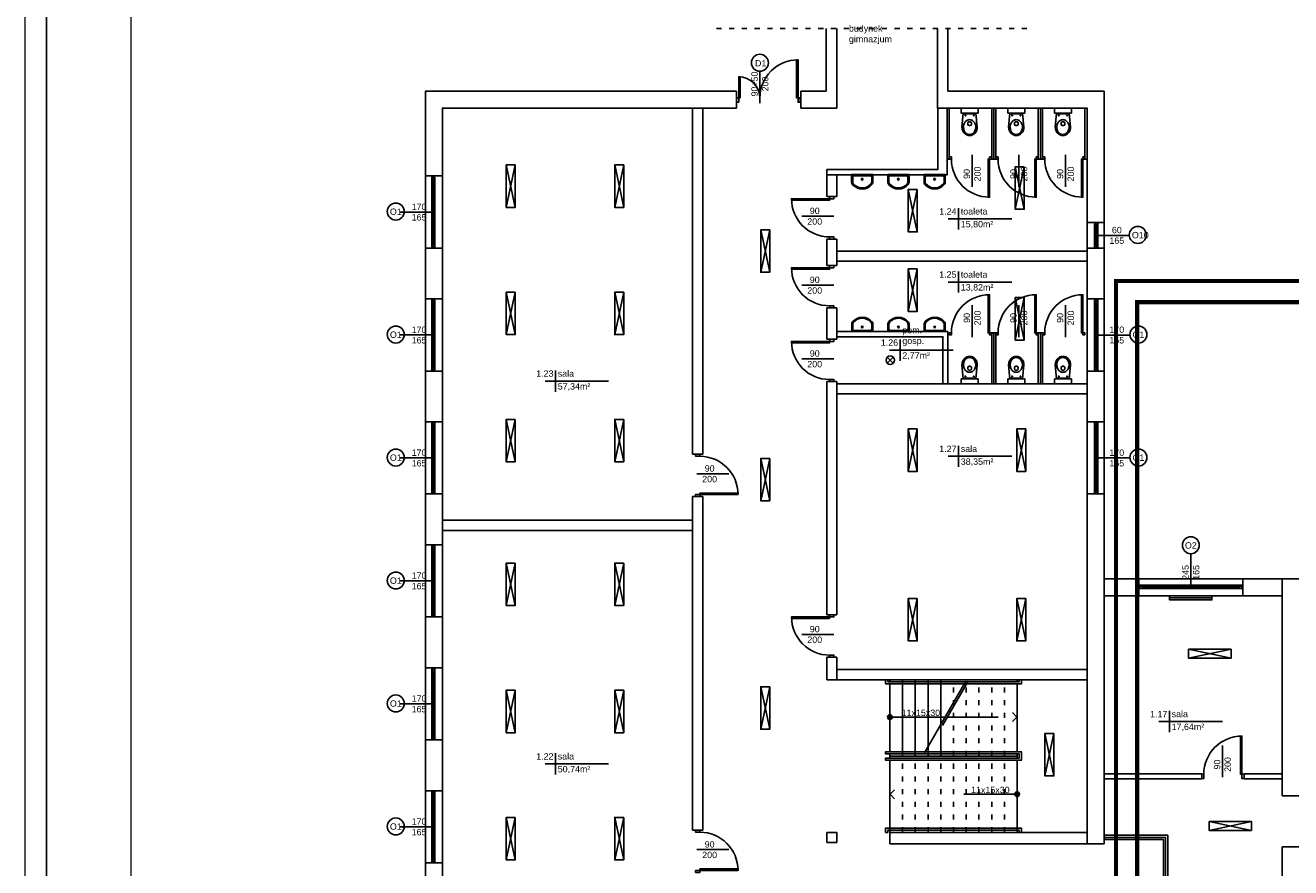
# Model space of a CAD drawing. Header units: millimetres. Extents: x 3698380 to 4312681, y 939872 to 1104488.
# Tile 38 of 93: x 3934640 to 3964475, y 1047116 to 1066984. Entities that reach past the tile are written whole.
import ezdxf
from ezdxf.enums import TextEntityAlignment as Align

# ---------------------------------------------------------------- set-up
doc = ezdxf.new("R2010")
doc.units = ezdxf.units.MM
doc.header["$LTSCALE"] = 10
doc.set_wipeout_variables(frame=1)
doc.linetypes.add('ACAD_ISO03W100', pattern=[30, 12, -18])
for name, color, linetype in [('__INST_opisy', 3, 'Continuous'), ('A_sc_istn', 252, 'Continuous'), ('A_wymiary', 1, 'Continuous')]:
    doc.layers.add(name, color=color, linetype=linetype)
doc.layers.add('tabelka', color=7, linetype='Continuous', lineweight=9)
doc.styles.get("Standard").update_dxf_attribs({"font": 'arial.ttf'})
doc.linetypes.add('TRACKS', pattern='A,0.15,[130,ltypeshp.shx,S=0.25,R=0,X=0,Y=0],0.15', length=0.3)

# ---------------------------------------------------------------- blocks, each defined once
blk = doc.blocks.new('*U466')
at = {"color": 252}
for p, q in [((-57.5, 20), (-62.5, 20)), ((-62.5, 15), (-60, 15)), ((-60, 15), (-60, 17.5)), ((-60, 17.5), (-57.5, 17.5)), ((-55, 17.5), (-60, 17.5)), ((-60, 17.5), (-60, 12.5)), ((-60, 12.5), (-55, 12.5)), ((-57.5, 17.5), (-57.5, 20)), ((102.5, 20), (-57.5, 20)), ((-55, 12.5), (-55, 17.5)), ((100, 17.5), (-55, 17.5)), ((-55, 15), (100, 15)), ((-55, 12.5), (100, 12.5)), ((-55, 12.5), (100, 12.5)), ((105, 17.5), (100, 17.5)), ((100, 17.5), (100, 12.5)), ((100, 12.5), (105, 12.5)), ((107.5, 20), (102.5, 20)), ((102.5, 20), (102.5, 17.5)), ((102.5, 17.5), (105, 17.5)), ((105, 17.5), (105, 15)), ((105, 12.5), (105, 17.5)), ((105, 15), (107.5, 15))]:
    blk.add_line(p, q, dxfattribs=at)
for points in [[(-62.5, 20), (-62.5, 15), (-60, 15)], [(107.5, 20), (107.5, 15), (105, 15)]]:
    blk.add_lwpolyline(points, dxfattribs=at)
blk = doc.blocks.new('*U338')
at = {"color": 252}
blk.add_lwpolyline([(75, 0), (0, 0)], dxfattribs=at)
for tag, p in [('S', (30, 5)), ('H', (30, -20))]:
    blk.add_attdef(tag, text='', height=15, dxfattribs=at).set_placement(p, align=Align.CENTER)
blk = doc.blocks.new('*U461')
at = {"color": 252}
for p, q in [((-2.5, 20), (-7.5, 20)), ((-7.5, 15), (-5, 15)), ((-5, 15), (-5, 17.5)), ((-5, 17.5), (-2.5, 17.5)), ((0, 17.5), (-5, 17.5)), ((-5, 17.5), (-5, 12.5)), ((-5, 12.5), (0, 12.5)), ((-2.5, 17.5), (-2.5, 20)), ((47.5, 20), (-2.5, 20)), ((0, 12.5), (0, 17.5)), ((45, 17.5), (0, 17.5)), ((0, 15), (45, 15)), ((0, 12.5), (45, 12.5)), ((0, 12.5), (45, 12.5)), ((50, 17.5), (45, 17.5)), ((45, 17.5), (45, 12.5)), ((45, 12.5), (50, 12.5)), ((52.5, 20), (47.5, 20)), ((47.5, 20), (47.5, 17.5)), ((47.5, 17.5), (50, 17.5)), ((50, 17.5), (50, 15)), ((50, 12.5), (50, 17.5)), ((50, 15), (52.5, 15))]:
    blk.add_line(p, q, dxfattribs=at)
for points in [[(-7.5, 20), (-7.5, 15), (-5, 15)], [(52.5, 20), (52.5, 15), (50, 15)]]:
    blk.add_lwpolyline(points, dxfattribs=at)
blk = doc.blocks.new('*U462')
at = {"color": 252}
for p, q in [((-95, 20), (-100, 20)), ((-100, 15), (-97.5, 15)), ((-97.5, 15), (-97.5, 17.5)), ((-97.5, 17.5), (-95, 17.5)), ((-92.5, 17.5), (-97.5, 17.5)), ((-97.5, 17.5), (-97.5, 12.5)), ((-97.5, 12.5), (-92.5, 12.5)), ((-95, 17.5), (-95, 20)), ((140, 20), (-95, 20)), ((-92.5, 12.5), (-92.5, 17.5)), ((137.5, 17.5), (-92.5, 17.5)), ((-92.5, 15), (137.5, 15)), ((-92.5, 12.5), (137.5, 12.5)), ((-92.5, 12.5), (137.5, 12.5)), ((142.5, 17.5), (137.5, 17.5)), ((137.5, 17.5), (137.5, 12.5)), ((137.5, 12.5), (142.5, 12.5)), ((145, 20), (140, 20)), ((140, 20), (140, 17.5)), ((140, 17.5), (142.5, 17.5)), ((142.5, 17.5), (142.5, 15)), ((142.5, 12.5), (142.5, 17.5)), ((142.5, 15), (145, 15))]:
    blk.add_line(p, q, dxfattribs=at)
for points in [[(-100, 20), (-100, 15), (-97.5, 15)], [(145, 20), (145, 15), (142.5, 15)]]:
    blk.add_lwpolyline(points, dxfattribs=at)
blk = doc.blocks.new('*U259')
at = {"color": 252}
blk.add_lwpolyline([(75, 0), (0, 0)], dxfattribs=at)
for tag, p in [('H', (30, 20)), ('S', (30, -5))]:
    blk.add_attdef(tag, text='', height=15, rotation=180, dxfattribs=at).set_placement(p, align=Align.CENTER)
blk = doc.blocks.new('*U212')
blk.add_lwpolyline([(90, 105), (390, 105), (390, -75), (90, -75)], close=True)
blk.add_wipeout([(80, 285), (85, 285), (85, 280), (395, 280), (395, 285), (400, 285), (400, 275), (80, 275)])
for points in [[(-75, 285), (-75, -75), (90, -75), (90, 285)], [(80, 285), (85, 285), (85, 280), (395, 280), (395, 285), (400, 285), (400, 275), (80, 275)], [(90, 285), (390, 285), (390, 105), (90, 105)]]:
    blk.add_lwpolyline(points, close=True)
for points in [[(400, 115), (400, 110), (85, 110), (85, 100), (400, 100), (400, 95), (80, 95), (80, 115)], [(80, -75), (85, -75), (85, -70), (395, -70), (395, -75), (400, -75), (400, -65), (80, -65)]]:
    blk.add_wipeout(points)
for points in [[(400, 110), (85, 110), (85, 100), (400, 100), (400, 95), (80, 95), (80, 115), (400, 115)], [(80, -75), (85, -75), (85, -70), (395, -70), (395, -75), (400, -75), (400, -65), (80, -65)]]:
    blk.add_lwpolyline(points, close=True)
blk = doc.blocks.new('*U198')
h = blk.add_hatch(color=256)
h.dxf.hatch_style = 1
h.paths.add_polyline_path([(5.6, 0, 1), (-5.6, 0, 1)])
at = {"linetype": 'ACAD_ISO03W100', "lineweight": 15}
for q in [(-289, 10.6), (-289, -10.6)]:
    blk.add_line((-299.6, 0), q, dxfattribs=at)
at = {"linetype": 'ACAD_ISO03W100'}
blk.add_line((-135.6, 0), (-299.6, 0), dxfattribs=at)
blk.add_line((-5.6, 0), (-130.6, 0))
blk.add_lwpolyline([(-184.2, -84.2), (-87, 84.2)], dxfattribs=at)
blk.add_lwpolyline([(-179.2, -84.2), (-82, 84.2)])
at = {"ltscale": 100}
blk.add_circle((0, 0), 5.61, dxfattribs=at)
blk.add_attdef('OPIS_SCHODÓW', text='', height=15, rotation=180).set_placement((-73.1, -10), align=Align.MIDDLE_CENTER)
blk = doc.blocks.new('*U199')
h = blk.add_hatch(color=256)
h.dxf.hatch_style = 1
h.paths.add_polyline_path([(5.6, 0, 1), (-5.6, 0, 1)])
at = {"linetype": 'ACAD_ISO03W100', "lineweight": 15}
for q in [(-289, 10.6), (-289, -10.6)]:
    blk.add_line((-299.6, 0), q, dxfattribs=at)
at = {"linetype": 'ACAD_ISO03W100'}
blk.add_line((-5.6, 0), (-299.6, 0), dxfattribs=at)
at = {"ltscale": 100}
blk.add_circle((0, 0), 5.61, dxfattribs=at)
blk.add_attdef('OPIS_SCHODÓW', text='', height=15).set_placement((-63.1, 10), align=Align.MIDDLE_CENTER)
blk = doc.blocks.new('*U469')
at = {"color": 252}
for points in [[(35, 900), (35, 0), (0, 0), (0, 900)], [(-50, -100), (0, -100), (0, 0), (-50, 0)], [(950, 0), (950, -100), (900, -100), (900, 0)]]:
    blk.add_lwpolyline(points, close=True, dxfattribs=at)
blk.add_arc((0, 0), 900, 0, 90, dxfattribs=at)
blk = doc.blocks.new('A$C06B75830')
blk.add_lwpolyline([(-72.7, 30), (-94.5, 30), (-94.5, -30), (-73.8, -30)])
blk.add_lwpolyline([(-81, -27), (-73.8, -27, 0.181953), (-68.1, -24.8, 0.455925), (-68.3, 25.1, 0.203273), (-74.3, 27), (-85.8, 27, 0.340204), (-91.5, 22.6), (-91.5, -22.6, 0.429071), (-86.9, -27)], format="xyb", close=True)
blk.add_lwpolyline([(-87.4, -30, 0.01945), (-86.8, -30), (-81, -30), (-73.8, -30, 0.181953), (-66.1, -27.1, 0.455925), (-66.4, 27.4, 0.199786), (-74.5, 30), (-85.8, 30)], format="xyb")
blk.add_circle((-81.5, -0.2), 2.32)
blk = doc.blocks.new('A$C2A952524')
for p, q in [((-6.5, -22.6), (26.5, -19.5)), ((-6.5, -52.4), (-6.5, -22.6)), ((-5, -22.9), (-5, -37.5)), ((12.4, -28.9), (11.1, -30.6)), ((14, -27.3), (12.4, -28.9)), ((15.7, -26.1), (14, -27.3)), ((17.3, -25.1), (15.7, -26.1)), ((19.5, -24.2), (17.3, -25.1)), ((21.6, -23.6), (19.5, -24.2)), ((24.4, -23.1), (21.6, -23.6)), ((26.7, -23), (24.4, -23.1)), ((26.5, -19.5), (30.1, -19.8)), ((28.9, -23.1), (26.7, -23)), ((31, -23.5), (28.9, -23.1)), ((30.1, -19.8), (32, -20.2)), ((33.1, -24.1), (31, -23.5)), ((32, -20.2), (33.8, -20.8)), ((35.2, -25), (33.1, -24.1)), ((33.8, -20.8), (35.7, -21.5)), ((36.6, -25.7), (35.2, -25)), ((35.7, -21.5), (37.4, -22.4)), ((38.5, -27), (36.6, -25.7)), ((37.4, -22.4), (39.1, -23.5)), ((40.3, -28.6), (38.5, -27)), ((39.1, -23.5), (40.6, -24.8)), ((41, -29.5), (40.3, -28.6)), ((40.6, -24.8), (42, -26.2)), ((42.2, -31.1), (41, -29.5)), ((42, -26.2), (43.2, -27.7)), ((43.2, -27.7), (44.2, -29.2)), ((44.2, -29.2), (45.1, -30.9)), ((-6.5, -52.4), (26.5, -55.5)), ((-5, -52.1), (-5, -37.5)), ((9.1, -35.7), (9, -37.5)), ((9.1, -39.3), (9, -37.5)), ((9.4, -34.3), (9.1, -35.7)), ((9.4, -40.7), (9.1, -39.3)), ((10.1, -32.5), (9.4, -34.3)), ((10.1, -42.5), (9.4, -40.7)), ((11.1, -30.6), (10.1, -32.5)), ((11.1, -44.4), (10.1, -42.5)), ((12.4, -46.1), (11.1, -44.4)), ((14, -47.7), (12.4, -46.1)), ((14, -37.5), (14, -36.5)), ((14, -37.5), (14, -38.5)), ((15.7, -48.9), (14, -47.7)), ((17.3, -49.9), (15.7, -48.9)), ((19.5, -50.8), (17.3, -49.9)), ((17.5, -33), (19.5, -33)), ((17.5, -42), (19.5, -42)), ((21.6, -51.4), (19.5, -50.8)), ((24.4, -51.9), (21.6, -51.4)), ((23, -36.5), (23, -37.5)), ((23, -38.5), (23, -37.5)), ((26.7, -52), (24.4, -51.9)), ((26.5, -55.5), (30.1, -55.2)), ((28.9, -51.9), (26.7, -52)), ((31, -51.5), (28.9, -51.9)), ((30.1, -55.2), (32, -54.8)), ((33.1, -50.9), (31, -51.5)), ((32, -54.8), (33.8, -54.2)), ((35.2, -50), (33.1, -50.9)), ((33.8, -54.2), (35.7, -53.5)), ((36.6, -49.4), (35.2, -50)), ((35.7, -53.5), (37.4, -52.6)), ((38.5, -48.1), (36.6, -49.4)), ((37.4, -52.6), (39.1, -51.5)), ((40.3, -46.4), (38.5, -48.1)), ((39.1, -51.5), (40.6, -50.2)), ((41, -45.6), (40.3, -46.4)), ((40.6, -50.2), (42, -48.8)), ((42.2, -43.9), (41, -45.6)), ((42, -48.8), (43.2, -47.4)), ((42.9, -32.5), (42.2, -31.1)), ((42.9, -42.5), (42.2, -43.9)), ((43.3, -33.5), (42.9, -32.5)), ((43.3, -41.5), (42.9, -42.5)), ((43.2, -47.4), (44.2, -45.8)), ((43.8, -35.3), (43.3, -33.5)), ((43.8, -39.7), (43.3, -41.5)), ((44, -37.2), (43.8, -35.3)), ((44, -37.8), (43.8, -39.7)), ((44, -37.5), (44, -37.2)), ((44, -37.5), (44, -37.8)), ((44.2, -45.8), (45.1, -44.1)), ((45.1, -30.9), (45.7, -32.5)), ((45.1, -44.1), (45.7, -42.5)), ((45.7, -32.5), (46.1, -34.2)), ((45.7, -42.5), (46.1, -40.8)), ((46.1, -34.2), (46.4, -35.9)), ((46.1, -40.8), (46.4, -39.1)), ((46.4, -35.9), (46.5, -37.5)), ((46.4, -39.1), (46.5, -37.5))]:
    blk.add_line(p, q)
for centre in [(-0.9, -27.6), (-0.9, -47.4)]:
    blk.add_circle(centre, 0.965)
for centre, start, end in [((17.5, -36.5), 90, 180), ((17.5, -38.5), 180, 270), ((19.5, -36.5), 0, 90), ((19.5, -38.5), 270, 0)]:
    blk.add_arc(centre, 3.5, start, end)
blk = doc.blocks.new('*U470')
at = {"color": 252}
for points in [[(35, 900), (35, 0), (0, 0), (0, 900)], [(-50, -50), (0, -50), (0, 0), (-50, 0)], [(950, 0), (950, -50), (900, -50), (900, 0)]]:
    blk.add_lwpolyline(points, close=True, dxfattribs=at)
blk.add_arc((0, 0), 900, 0, 90, dxfattribs=at)
blk = doc.blocks.new('*U194')
blk.add_arc((0, 0), 500, 0, 90)
blk.add_wipeout([(0, 500), (35, 500), (35, 0), (0, 0)])
blk.add_wipeout([(0, 500), (35, 500), (35, 0), (0, 0)])
blk.add_wipeout([(0, 500), (35, 500), (35, 0), (0, 0)])
for points in [[(35, 500), (35, 0), (0, 0), (0, 500)], [(-50, -100), (0, -100), (0, 0), (-50, 0)]]:
    blk.add_lwpolyline(points, close=True)
blk = doc.blocks.new('*U193')
blk.add_arc((0, 0), 900, 0, 90)
blk.add_wipeout([(0, 900), (35, 900), (35, 0), (0, 0)])
blk.add_wipeout([(0, 900), (35, 900), (35, 0), (0, 0)])
blk.add_wipeout([(0, 900), (35, 900), (35, 0), (0, 0)])
for points in [[(35, 900), (35, 0), (0, 0), (0, 900)], [(-50, -100), (0, -100), (0, 0), (-50, 0)]]:
    blk.add_lwpolyline(points, close=True)
blk = doc.blocks.new('d')
at = {"layer": 'A_sc_istn', "color": 252, "linetype": 'ACAD_ISO03W100'}
blk.add_lwpolyline([(3709175.85, 806702.02), (3716675.85, 806702.02)], dxfattribs=at)
at = {"layer": 'A_sc_istn', "color": 252}
for points in [[(3711764.74, 806702.02), (3711764.74, 805227.02)], [(3712014.74, 806702.02), (3712014.74, 804827.02)], [(3714384.92, 806702.02), (3714384.92, 804827.02)], [(3714634.96, 805227.02), (3714634.94, 806702.02)], [(3709014.74, 780227.02), (3702314.74, 780227.02), (3702314.74, 805227.02), (3709649.74, 805227.02)], [(3709649.74, 805227.02), (3709649.74, 804827.02)], [(3711164.74, 805227.04), (3711164.74, 804827.04)], [(3711164.74, 805227.02), (3711764.74, 805227.02)], [(3714634.96, 805227.02), (3718314.74, 805227.02), (3718314.74, 787477.02)], [(3708614.74, 780627.02), (3702714.74, 780627.02), (3702714.74, 804827.02), (3709649.74, 804827.02)], [(3708614.74, 796665.5), (3708614.74, 804827.02)], [(3708854.74, 796665.5), (3708854.74, 804827.02)], [(3714394.96, 804827.02), (3714394.96, 803377.02), (3711774.74, 803377.02)], [(3714614.74, 804827.02), (3714614.74, 803257.02), (3711774.74, 803257.02)], [(3714384.92, 804827.02), (3717914.74, 804827.02), (3717914.74, 787477.02)], [(3714614.74, 804827.02), (3714614.74, 803627.02), (3714690.18, 803627.02)], [(3714664.74, 804827.02), (3714664.74, 803677.02), (3714690.18, 803677.02)], [(3715714.74, 804827.02), (3715714.74, 803627.02), (3715639.3, 803627.02)], [(3715664.74, 804827.02), (3715664.74, 803677.02), (3715639.3, 803677.02)], [(3715714.74, 804827.02), (3715714.74, 803627.02), (3715790.18, 803627.02)], [(3715764.74, 804827.02), (3715764.74, 803677.02), (3715790.18, 803677.02)], [(3716814.74, 804827.02), (3716814.74, 803627.02), (3716739.3, 803627.02)], [(3716764.74, 804827.02), (3716764.74, 803677.02), (3716739.3, 803677.02)], [(3716814.74, 804827.02), (3716814.74, 803627.02), (3716890.18, 803627.02)], [(3716864.74, 804827.02), (3716864.74, 803677.02), (3716890.18, 803677.02)], [(3717914.74, 804827.02), (3717914.74, 803627.02), (3717839.3, 803627.02)], [(3717864.74, 804827.02), (3717864.74, 803677.02), (3717839.3, 803677.02)], [(3704220.46, 803486.39), (3704432.59, 802486.39)], [(3704220.46, 802486.39), (3704432.59, 803486.39)], [(3706776.66, 803486.39), (3706988.79, 802486.39)], [(3706776.66, 802486.39), (3706988.79, 803486.39)], [(3702314.74, 803227.02), (3702714.74, 803227.02)], [(3711774.74, 802740.7), (3711774.74, 803377.02)], [(3712014.74, 802740.7), (3712014.74, 803257.02)], [(3716221, 803443.34), (3716433.14, 802443.34)], [(3716221, 802443.34), (3716433.14, 803443.34)], [(3713699.7, 802908.49), (3713911.83, 801908.49)], [(3713699.7, 801908.49), (3713911.83, 802908.49)], [(3711774.74, 802740.7), (3712014.74, 802740.7)], [(3714886.39, 802466.74), (3714886.39, 801966.74)], [(3710218.34, 801956.3), (3710430.47, 800956.3)], [(3710218.34, 800956.3), (3710430.47, 801956.3)], [(3716136.39, 802216.74), (3714636.39, 802216.74)], [(3718314.78, 802127.02), (3717914.78, 802127.02)], [(3711774.74, 801114.13), (3711774.74, 801740.7)], [(3711774.74, 801740.7), (3712014.74, 801740.7)], [(3712014.74, 801114.13), (3712014.74, 801740.7)], [(3702314.76, 801527.02), (3702714.76, 801527.02)], [(3712014.74, 801457.02), (3717914.74, 801457.02)], [(3718314.78, 801527.02), (3717914.78, 801527.02)], [(3711774.74, 801114.13), (3712014.74, 801114.13)], [(3712014.74, 801217.02), (3717914.74, 801217.02)], [(3713699.7, 801033.57), (3713911.83, 800033.57)], [(3713699.7, 800033.57), (3713911.83, 801033.57)], [(3714886.39, 800976.18), (3714886.39, 800476.18)], [(3704220.46, 800486.39), (3704432.59, 799486.39)], [(3704220.46, 799486.39), (3704432.59, 800486.39)], [(3706776.66, 800486.39), (3706988.79, 799486.39)], [(3706776.66, 799486.39), (3706988.79, 800486.39)], [(3716136.39, 800726.18), (3714636.39, 800726.18)], [(3702314.74, 800327.02), (3702714.74, 800327.02)], [(3716221, 800357.92), (3716433.14, 799357.92)], [(3716221, 799357.92), (3716433.14, 800357.92)], [(3718314.74, 800327.02), (3717914.74, 800327.02)], [(3711774.74, 799376.77), (3711774.74, 800114.13)], [(3711774.74, 800114.13), (3712014.74, 800114.13)], [(3712014.74, 799376.77), (3712014.74, 800114.13)], [(3711774.74, 799376.77), (3712014.74, 799376.77)], [(3714634.96, 798327.02), (3714634.96, 799557.02), (3712014.74, 799557.02)], [(3714514.96, 798327.02), (3714514.96, 799437.02), (3712014.74, 799437.02)], [(3713508.74, 799370.34), (3713508.74, 798870.34)], [(3715714.74, 798327.02), (3715714.74, 799527.02), (3715639.3, 799527.02)], [(3715664.74, 798327.02), (3715664.74, 799477.02), (3715639.3, 799477.02)], [(3715714.74, 798327.02), (3715714.74, 799527.02), (3715790.18, 799527.02)], [(3715764.74, 798327.02), (3715764.74, 799477.02), (3715790.18, 799477.02)], [(3716814.74, 798327.02), (3716814.74, 799527.02), (3716739.3, 799527.02)], [(3716764.74, 798327.02), (3716764.74, 799477.02), (3716739.3, 799477.02)], [(3716814.74, 798327.02), (3716814.74, 799527.02), (3716890.18, 799527.02)], [(3716864.74, 798327.02), (3716864.74, 799477.02), (3716890.18, 799477.02)], [(3714758.74, 799120.34), (3713258.74, 799120.34)], [(3713203.56, 798955.69), (3713344.98, 798814.27)], [(3713344.98, 798955.69), (3713203.56, 798814.27)], [(3702314.76, 798627.02), (3702714.76, 798627.02)], [(3706633.81, 798390.01), (3705133.81, 798390.01)], [(3705383.81, 798640.01), (3705383.81, 798140.01)], [(3711774.74, 792877.01), (3711774.74, 798376.77)], [(3711774.74, 798376.77), (3712014.74, 798376.77)], [(3712014.74, 792877.01), (3712014.74, 798376.77)], [(3718314.72, 798627.02), (3717914.72, 798627.02)], [(3712014.74, 798327.02), (3717914.74, 798327.02)], [(3712014.74, 798087.02), (3717914.74, 798087.02)], [(3704220.46, 797486.39), (3704432.59, 796486.39)], [(3704220.46, 796486.39), (3704432.59, 797486.39)], [(3706776.66, 797486.39), (3706988.79, 796486.39)], [(3706776.66, 796486.39), (3706988.79, 797486.39)], [(3702314.74, 797427.02), (3702714.74, 797427.02)], [(3713699.7, 797260.22), (3713911.83, 796260.22)], [(3713699.7, 796260.22), (3713911.83, 797260.22)], [(3716255.89, 797260.22), (3716468.02, 796260.22)], [(3716255.89, 796260.22), (3716468.02, 797260.22)], [(3718314.74, 797427.02), (3717914.74, 797427.02)], [(3722514.74, 788607.02), (3722514.74, 793727.02), (3744014.74, 793727.02), (3744014.74, 797027.02)], [(3708854.74, 796665.5), (3708614.74, 796665.5)], [(3716136.39, 796615.49), (3714636.39, 796615.49)], [(3714886.39, 796865.49), (3714886.39, 796365.49)], [(3710218.34, 796567.89), (3710430.47, 795567.89)], [(3710218.34, 795567.89), (3710430.47, 796567.89)], [(3702314.76, 795727.02), (3702714.76, 795727.02)], [(3718314.72, 795727.02), (3717914.72, 795727.02)], [(3708614.74, 787800.4), (3708614.74, 795665.5)], [(3708854.74, 795665.5), (3708614.74, 795665.5)], [(3708854.74, 787800.4), (3708854.74, 795665.5)], [(3702714.74, 795107.07), (3708614.74, 795107.07)], [(3702714.74, 794867.07), (3708614.74, 794867.07)], [(3702314.74, 794527.02), (3702714.74, 794527.02)], [(3704220.46, 794097.98), (3704432.59, 793097.98)], [(3704220.46, 793097.98), (3704432.59, 794097.98)], [(3706776.66, 794097.98), (3706988.79, 793097.98)], [(3706776.66, 793097.98), (3706988.79, 794097.98)], [(3722514.74, 793727.02), (3718314.74, 793727.02)], [(3719134.42, 793327.02), (3719134.42, 793727.02)], [(3721584.42, 793327.02), (3721584.42, 793727.02)], [(3722514.74, 793327.02), (3718314.74, 793327.02)], [(3713699.7, 793260.22), (3713911.83, 792260.22)], [(3713699.7, 792260.22), (3713911.83, 793260.22)], [(3716255.89, 793260.22), (3716468.02, 792260.22)], [(3716255.89, 792260.22), (3716468.02, 793260.22)], [(3702314.76, 792827.02), (3702714.76, 792827.02)], [(3711774.74, 792877.01), (3712014.74, 792877.01)], [(3711774.74, 791347.02), (3711774.74, 791877.01)], [(3711774.74, 791877.01), (3712014.74, 791877.01)], [(3712014.74, 791347.02), (3712014.74, 791877.01)], [(3720309.27, 791852.42), (3721309.27, 792064.55)], [(3721309.27, 791852.42), (3720309.27, 792064.55)], [(3702314.74, 791627.02), (3702714.74, 791627.02)], [(3712014.74, 791587.02), (3717914.74, 791587.02)], [(3711774.74, 791347.02), (3717914.74, 791347.02)], [(3704220.46, 791097.98), (3704432.59, 790097.98)], [(3704220.46, 790097.98), (3704432.59, 791097.98)], [(3706776.66, 791097.98), (3706988.79, 790097.98)], [(3706776.66, 790097.98), (3706988.79, 791097.98)], [(3710218.34, 791179.48), (3710430.47, 790179.48)], [(3710218.34, 790179.48), (3710430.47, 791179.48)], [(3721107.72, 790361.41), (3719607.72, 790361.41)], [(3719857.72, 790611.41), (3719857.72, 790111.41)], [(3702314.76, 789927.02), (3702714.76, 789927.02)], [(3705383.81, 789613.31), (3705383.81, 789113.31)], [(3706633.81, 789363.31), (3705133.81, 789363.31)], [(3720616.18, 789127.02), (3718314.74, 789127.02)], [(3720616.18, 789007.02), (3720616.18, 789127.02)], [(3722514.74, 789127.02), (3721616.18, 789127.02)], [(3721616.18, 789007.02), (3721616.18, 789127.02)], [(3720616.18, 789007.02), (3718314.74, 789007.02)], [(3722514.74, 789007.02), (3721616.18, 789007.02)], [(3702314.74, 788727.02), (3702714.74, 788727.02)], [(3722914.74, 788607.02), (3722514.74, 788607.02)], [(3704220.46, 788097.98), (3704432.59, 787097.98)], [(3704220.46, 787097.98), (3704432.59, 788097.98)], [(3706776.66, 788097.98), (3706988.79, 787097.98)], [(3706776.66, 787097.98), (3706988.79, 788097.98)], [(3720790, 787793.16), (3721790, 788005.3)], [(3721790, 787793.16), (3720790, 788005.3)], [(3708854.74, 787800.4), (3708614.74, 787800.4)], [(3711774.74, 787507.02), (3711774.74, 787747.02)], [(3711774.74, 787747.02), (3712014.74, 787747.02)], [(3712014.74, 787507.02), (3712014.74, 787747.02)], [(3719814.74, 787677.02), (3718314.74, 787677.02)], [(3719814.74, 784827.02), (3719814.74, 787677.02)], [(3711774.74, 787507.02), (3712014.74, 787507.02)], [(3718314.74, 787477.02), (3717914.74, 787477.02)], [(3718314.74, 787627.02), (3719764.74, 787627.02), (3719764.74, 783327.02)], [(3718314.74, 787577.02), (3719714.74, 787577.02), (3719714.74, 783327.02)], [(3726964.74, 781227.02), (3722514.74, 781227.02), (3722514.74, 787407.02)], [(3722914.74, 787407.02), (3722514.74, 787407.02)], [(3702314.76, 787027.02), (3702714.76, 787027.02)]]:
    blk.add_lwpolyline(points, dxfattribs=at)
for points in [[(3714945.62, 804711.04), (3714945.62, 804827.02), (3715344.22, 804827.02), (3715344.22, 804711.04)], [(3716045.62, 804711.04), (3716045.62, 804827.02), (3716444.22, 804827.02), (3716444.22, 804711.04)], [(3717145.62, 804711.04), (3717145.62, 804827.02), (3717544.22, 804827.02), (3717544.22, 804711.04)], [(3704432.59, 803486.39), (3704432.59, 802486.39), (3704220.46, 802486.39), (3704220.46, 803486.39)], [(3706988.79, 803486.39), (3706988.79, 802486.39), (3706776.66, 802486.39), (3706776.66, 803486.39)], [(3716433.14, 803443.34), (3716433.14, 802443.34), (3716221, 802443.34), (3716221, 803443.34)], [(3713911.83, 802908.49), (3713911.83, 801908.49), (3713699.7, 801908.49), (3713699.7, 802908.49)], [(3710430.47, 801956.3), (3710430.47, 800956.3), (3710218.34, 800956.3), (3710218.34, 801956.3)], [(3713911.83, 801033.57), (3713911.83, 800033.57), (3713699.7, 800033.57), (3713699.7, 801033.57)], [(3704432.59, 800486.39), (3704432.59, 799486.39), (3704220.46, 799486.39), (3704220.46, 800486.39)], [(3706988.79, 800486.39), (3706988.79, 799486.39), (3706776.66, 799486.39), (3706776.66, 800486.39)], [(3716433.14, 800357.92), (3716433.14, 799357.92), (3716221, 799357.92), (3716221, 800357.92)], [(3714945.62, 798443), (3714945.62, 798327.02), (3715344.22, 798327.02), (3715344.22, 798443)], [(3716045.62, 798443), (3716045.62, 798327.02), (3716444.22, 798327.02), (3716444.22, 798443)], [(3717145.62, 798443), (3717145.62, 798327.02), (3717544.22, 798327.02), (3717544.22, 798443)], [(3704432.59, 797486.39), (3704432.59, 796486.39), (3704220.46, 796486.39), (3704220.46, 797486.39)], [(3706988.79, 797486.39), (3706988.79, 796486.39), (3706776.66, 796486.39), (3706776.66, 797486.39)], [(3713911.83, 797260.22), (3713911.83, 796260.22), (3713699.7, 796260.22), (3713699.7, 797260.22)], [(3716468.02, 797260.22), (3716468.02, 796260.22), (3716255.89, 796260.22), (3716255.89, 797260.22)], [(3710430.47, 796567.89), (3710430.47, 795567.89), (3710218.34, 795567.89), (3710218.34, 796567.89)], [(3704432.59, 794097.98), (3704432.59, 793097.98), (3704220.46, 793097.98), (3704220.46, 794097.98)], [(3706988.79, 794097.98), (3706988.79, 793097.98), (3706776.66, 793097.98), (3706776.66, 794097.98)], [(3720859.42, 793327.02), (3719859.42, 793327.02), (3719859.42, 793227.02), (3720859.42, 793227.02)], [(3713911.83, 793260.22), (3713911.83, 792260.22), (3713699.7, 792260.22), (3713699.7, 793260.22)], [(3716468.02, 793260.22), (3716468.02, 792260.22), (3716255.89, 792260.22), (3716255.89, 793260.22)], [(3720309.27, 792064.55), (3721309.27, 792064.55), (3721309.27, 791852.42), (3720309.27, 791852.42)], [(3704432.59, 791097.98), (3704432.59, 790097.98), (3704220.46, 790097.98), (3704220.46, 791097.98)], [(3706988.79, 791097.98), (3706988.79, 790097.98), (3706776.66, 790097.98), (3706776.66, 791097.98)], [(3710430.47, 791179.48), (3710430.47, 790179.48), (3710218.34, 790179.48), (3710218.34, 791179.48)], [(3704432.59, 788097.98), (3704432.59, 787097.98), (3704220.46, 787097.98), (3704220.46, 788097.98)], [(3706988.79, 788097.98), (3706988.79, 787097.98), (3706776.66, 787097.98), (3706776.66, 788097.98)], [(3720790, 788005.3), (3721790, 788005.3), (3721790, 787793.16), (3720790, 787793.16)]]:
    blk.add_lwpolyline(points, close=True, dxfattribs=at)
at = {"layer": 'A_sc_istn', "color": 252, "linetype": 'TRACKS', "ltscale": 20}
blk.add_lwpolyline([(3720859.42, 793277.02), (3719859.42, 793277.02)], dxfattribs=at)
at = {"layer": 'A_sc_istn', "color": 252}
for centre, radius in [((3701615.72, 802387.2), 200), ((3719110.34, 801836.03), 200), ((3701615.72, 799487.2), 200), ((3719125.17, 799486.92), 200), ((3713274.27, 798884.98), 100), ((3701615.72, 796587.2), 200), ((3719125.17, 796586.92), 200), ((3720360.72, 794518.12), 200), ((3701615.72, 793687.2), 200), ((3701615.72, 790787.2), 200), ((3701615.72, 787887.2), 200)]:
    blk.add_circle(centre, radius, dxfattribs=at)
for name, p, xscale, yscale, zscale, rotation in [('A$C2A952524', (3715519.76, 804645.73), 10, 10, 10, 270), ('A$C2A952524', (3716619.76, 804645.73), 10, 10, 10, 270), ('A$C2A952524', (3717719.76, 804645.73), 10, 10, 10, 270), ('*U466', (3702664.7, 802602.02), -10, 10, 10, 90), ('A$C06B75830', (3712612.79, 802471.37), 8.333333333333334, 8.333333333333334, 8.333333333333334, 270), ('A$C06B75830', (3713466.09, 802471.37), 8.333333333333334, 8.333333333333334, 8.333333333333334, 270), ('A$C06B75830', (3714319.39, 802471.37), 8.333333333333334, 8.333333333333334, 8.333333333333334, 270), ('*U461', (3717964.79, 802052.02), 10, 10, 10, 270), ('*U466', (3702664.7, 799702.02), -10, 10, 10, 90), ('*U466', (3717964.79, 799702.02), 10, 10, 10, 270), ('A$C06B75830', (3712614.56, 800344.55), -8.333333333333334, 8.333333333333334, 8.333333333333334, 270), ('A$C06B75830', (3713467.87, 800344.55), -8.333333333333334, 8.333333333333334, 8.333333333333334, 270), ('A$C06B75830', (3714321.16, 800344.55), -8.333333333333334, 8.333333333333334, 8.333333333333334, 270), ('A$C2A952524', (3715519.76, 798508.31), -10, 10, 10, 270), ('A$C2A952524', (3716619.76, 798508.31), -10, 10, 10, 270), ('A$C2A952524', (3717719.76, 798508.31), -10, 10, 10, 270), ('*U466', (3702664.7, 796802.02), -10, 10, 10, 90), ('*U466', (3717964.79, 796802.02), 10, 10, 10, 270), ('*U466', (3702664.7, 793902.02), -10, 10, 10, 90), ('*U466', (3702664.7, 791002.02), -10, 10, 10, 90), ('*U466', (3702664.7, 788102.02), -10, 10, 10, 90)]:
    blk.add_blockref(name, p, dxfattribs=dict(at, xscale=xscale, yscale=yscale, zscale=zscale, rotation=rotation))
at = {"layer": 'A_sc_istn', "color": 252, "rotation": 180}
for p in [(3715614.74, 803627.02), (3716714.74, 803627.02), (3717814.74, 803627.02)]:
    blk.add_blockref('*U470', p, dxfattribs=at)
at = {"layer": 'A_sc_istn', "color": 252, "linetype": 'ACAD_ISO03W100'}
ref = blk.add_blockref('*U259', (3715203.45, 802974.85), dxfattribs=dict(at, xscale=-10, yscale=10, zscale=10, rotation=270))
ref.add_attrib('S', '90', dxfattribs={"layer": '0', "color": 252, "height": 150, "rotation": 90}).set_placement((3715153.45, 803274.85), align=Align.CENTER)
ref.add_attrib('H', '200', dxfattribs={"layer": '0', "color": 252, "height": 150, "rotation": 90}).set_placement((3715403.45, 803274.85), align=Align.CENTER)
ref = blk.add_blockref('*U259', (3716303.45, 802974.85), dxfattribs=dict(at, xscale=-10, yscale=10, zscale=10, rotation=270))
ref.add_attrib('S', '90', dxfattribs={"layer": '0', "color": 252, "height": 150, "rotation": 90}).set_placement((3716253.45, 803274.85), align=Align.CENTER)
ref.add_attrib('H', '200', dxfattribs={"layer": '0', "color": 252, "height": 150, "rotation": 90}).set_placement((3716503.45, 803274.85), align=Align.CENTER)
ref = blk.add_blockref('*U259', (3717403.45, 802974.85), dxfattribs=dict(at, xscale=-10, yscale=10, zscale=10, rotation=270))
ref.add_attrib('S', '90', dxfattribs={"layer": '0', "color": 252, "height": 150, "rotation": 90}).set_placement((3717353.45, 803274.85), align=Align.CENTER)
ref.add_attrib('H', '200', dxfattribs={"layer": '0', "color": 252, "height": 150, "rotation": 90}).set_placement((3717603.45, 803274.85), align=Align.CENTER)
ref = blk.add_blockref('*U338', (3702464.7, 802377.02), dxfattribs=dict(at, xscale=-10, yscale=10, zscale=10))
ref.add_attrib('S', '170', dxfattribs={"layer": '0', "color": 252, "height": 150}).set_placement((3702164.7, 802427.02), align=Align.CENTER)
ref.add_attrib('H', '165', dxfattribs={"layer": '0', "color": 252, "height": 150}).set_placement((3702164.7, 802177.02), align=Align.CENTER)
at = {"layer": 'A_sc_istn', "color": 252, "xscale": -1}
for p, rotation in [((3711844.74, 802690.7), 90), ((3711844.74, 801064.13), 90), ((3711844.74, 799326.77), 90), ((3708784.74, 795715.5), 270), ((3711844.74, 792827.01), 90), ((3708784.74, 786850.4), 270)]:
    blk.add_blockref('*U469', p, dxfattribs=dict(at, rotation=rotation))
at = {"layer": 'A_sc_istn', "color": 252, "linetype": 'ACAD_ISO03W100', "xscale": 10, "yscale": 10, "zscale": 10}
for p in [(3711192.57, 802279.41), (3711192.57, 800652.84), (3711192.57, 798915.48), (3708715.08, 796204.2), (3711192.57, 792415.72), (3708715.08, 787339.11)]:
    blk.add_blockref('*U338', p, dxfattribs=at).add_auto_attribs({'S': '90', 'H': '200'})
at = {"layer": 'A_sc_istn', "color": 252, "linetype": 'ACAD_ISO03W100'}
ref = blk.add_blockref('*U338', (3718914.78, 801826.74), dxfattribs=dict(at, xscale=-10, yscale=10, zscale=10))
ref.add_attrib('S', '60', dxfattribs={"layer": '0', "color": 252, "height": 150}).set_placement((3718614.78, 801876.74), align=Align.CENTER)
ref.add_attrib('H', '165', dxfattribs={"layer": '0', "color": 252, "height": 150}).set_placement((3718614.78, 801626.74), align=Align.CENTER)
at = {"layer": 'A_sc_istn', "color": 252, "xscale": -1}
for name, p in [('*U470', (3715614.74, 799527.02)), ('*U470', (3716714.74, 799527.02)), ('*U470', (3717814.74, 799527.02)), ('*U469', (3721566.18, 789117.02))]:
    blk.add_blockref(name, p, dxfattribs=at)
at = {"layer": 'A_sc_istn', "color": 252, "linetype": 'ACAD_ISO03W100', "xscale": 10, "yscale": 10, "zscale": 10, "rotation": 270}
for p in [(3715203.45, 800179.2), (3716303.45, 800179.2), (3717403.45, 800179.2)]:
    blk.add_blockref('*U259', p, dxfattribs=at).add_auto_attribs({'S': '90', 'H': '200'})
at = {"layer": 'A_sc_istn', "color": 252, "linetype": 'ACAD_ISO03W100'}
ref = blk.add_blockref('*U338', (3702464.7, 799477.02), dxfattribs=dict(at, xscale=-10, yscale=10, zscale=10))
ref.add_attrib('S', '170', dxfattribs={"layer": '0', "color": 252, "height": 150}).set_placement((3702164.7, 799527.02), align=Align.CENTER)
ref.add_attrib('H', '165', dxfattribs={"layer": '0', "color": 252, "height": 150}).set_placement((3702164.7, 799277.02), align=Align.CENTER)
ref = blk.add_blockref('*U338', (3718914.78, 799476.74), dxfattribs=dict(at, xscale=-10, yscale=10, zscale=10))
ref.add_attrib('S', '170', dxfattribs={"layer": '0', "color": 252, "height": 150}).set_placement((3718614.78, 799526.74), align=Align.CENTER)
ref.add_attrib('H', '165', dxfattribs={"layer": '0', "color": 252, "height": 150}).set_placement((3718614.78, 799276.74), align=Align.CENTER)
ref = blk.add_blockref('*U338', (3702464.7, 796577.02), dxfattribs=dict(at, xscale=-10, yscale=10, zscale=10))
ref.add_attrib('S', '170', dxfattribs={"layer": '0', "color": 252, "height": 150}).set_placement((3702164.7, 796627.02), align=Align.CENTER)
ref.add_attrib('H', '165', dxfattribs={"layer": '0', "color": 252, "height": 150}).set_placement((3702164.7, 796377.02), align=Align.CENTER)
ref = blk.add_blockref('*U338', (3718914.78, 796576.74), dxfattribs=dict(at, xscale=-10, yscale=10, zscale=10))
ref.add_attrib('S', '170', dxfattribs={"layer": '0', "color": 252, "height": 150}).set_placement((3718614.78, 796626.74), align=Align.CENTER)
ref.add_attrib('H', '165', dxfattribs={"layer": '0', "color": 252, "height": 150}).set_placement((3718614.78, 796376.74), align=Align.CENTER)
ref = blk.add_blockref('*U259', (3720359.42, 793577.05), dxfattribs=dict(at, xscale=-10, yscale=10, zscale=10, rotation=270))
ref.add_attrib('S', '245', dxfattribs={"layer": '0', "color": 252, "height": 150, "rotation": 90}).set_placement((3720309.42, 793877.05), align=Align.CENTER)
ref.add_attrib('H', '165', dxfattribs={"layer": '0', "color": 252, "height": 150, "rotation": 90}).set_placement((3720559.42, 793877.05), align=Align.CENTER)
ref = blk.add_blockref('*U338', (3702464.7, 793677.02), dxfattribs=dict(at, xscale=-10, yscale=10, zscale=10))
ref.add_attrib('S', '170', dxfattribs={"layer": '0', "color": 252, "height": 150}).set_placement((3702164.7, 793727.02), align=Align.CENTER)
ref.add_attrib('H', '165', dxfattribs={"layer": '0', "color": 252, "height": 150}).set_placement((3702164.7, 793477.02), align=Align.CENTER)
at = {"layer": 'A_sc_istn', "color": 252, "xscale": -10, "yscale": 10, "zscale": 10}
blk.add_blockref('*U462', (3720584.42, 793377.05), dxfattribs=at)
at = {"layer": 'A_sc_istn', "color": 252, "linetype": 'ACAD_ISO03W100'}
ref = blk.add_blockref('*U338', (3702464.7, 790777.02), dxfattribs=dict(at, xscale=-10, yscale=10, zscale=10))
ref.add_attrib('S', '170', dxfattribs={"layer": '0', "color": 252, "height": 150}).set_placement((3702164.7, 790827.02), align=Align.CENTER)
ref.add_attrib('H', '165', dxfattribs={"layer": '0', "color": 252, "height": 150}).set_placement((3702164.7, 790577.02), align=Align.CENTER)
ref = blk.add_blockref('*U259', (3721104.18, 789047.36), dxfattribs=dict(at, xscale=-10, yscale=10, zscale=10, rotation=270))
ref.add_attrib('S', '90', dxfattribs={"layer": '0', "color": 252, "height": 150, "rotation": 90}).set_placement((3721054.18, 789347.36), align=Align.CENTER)
ref.add_attrib('H', '200', dxfattribs={"layer": '0', "color": 252, "height": 150, "rotation": 90}).set_placement((3721304.18, 789347.36), align=Align.CENTER)
ref = blk.add_blockref('*U338', (3702464.7, 787877.02), dxfattribs=dict(at, xscale=-10, yscale=10, zscale=10))
ref.add_attrib('S', '170', dxfattribs={"layer": '0', "color": 252, "height": 150}).set_placement((3702164.7, 787927.02), align=Align.CENTER)
ref.add_attrib('H', '165', dxfattribs={"layer": '0', "color": 252, "height": 150}).set_placement((3702164.7, 787677.02), align=Align.CENTER)
at = {"layer": 'A_sc_istn', "color": 252, "char_height": 300}
for s, insert, attachment_point in [('{\\H0.5x;budynek gimnazjum}', (3712299.12, 806336.99), 7), ('{\\H0.5x;O1}', (3701476.02, 802307.24), 7), ('{\\H0.5x;1.24}', (3714836.39, 802316.74), 9), ('{\\H0.5x;toaleta}', (3714936.39, 802316.74), 7), ('{\\H0.5x;15,80m²}', (3714936.39, 802166.74), 1), ('{\\H0.5x;O10}', (3718970.63, 801756.07), 7), ('{\\H0.5x;1.25}', (3714836.39, 800826.18), 9), ('{\\H0.5x;toaleta}', (3714936.39, 800826.18), 7), ('{\\H0.5x;13,82m²}', (3714936.39, 800676.18), 1), ('{\\H0.5x;pom. gosp.}', (3713558.74, 799220.34), 7), ('{\\H0.5x;O1}', (3701476.02, 799407.24), 7), ('{\\H0.5x;1.26}', (3713458.74, 799220.34), 9), ('{\\H0.5x;O1}', (3718985.47, 799406.95), 7), ('{\\H0.5x;2,77m²}', (3713558.74, 799070.34), 1), ('{\\H0.5x;1.23}', (3705333.81, 798490.01), 9), ('{\\H0.5x;sala}', (3705433.81, 798490.01), 7), ('{\\H0.5x;57,34m²}', (3705433.81, 798340.01), 1), ('{\\H0.5x;O1}', (3701476.02, 796507.24), 7), ('{\\H0.5x;1.27}', (3714836.39, 796715.49), 9), ('{\\H0.5x;38,35m²}', (3714936.39, 796565.49), 1), ('{\\H0.5x;sala}', (3714936.39, 796715.49), 7), ('{\\H0.5x;O1}', (3718985.47, 796506.95), 7), ('{\\H0.5x;O2}', (3720221.02, 794438.15), 7), ('{\\H0.5x;O1}', (3701476.02, 793607.24), 7), ('{\\H0.5x;O1}', (3701476.02, 790707.24), 7), ('{\\H0.5x;sala}', (3719907.72, 790461.41), 7), ('{\\H0.5x;1.17}', (3719807.72, 790461.41), 9), ('{\\H0.5x;17,64m²}', (3719907.72, 790311.41), 1), ('{\\H0.5x;1.22}', (3705333.81, 789463.31), 9), ('{\\H0.5x;sala}', (3705433.81, 789463.31), 7), ('{\\H0.5x;50,74m²}', (3705433.81, 789313.31), 1), ('{\\H0.5x;O1}', (3701476.02, 787807.24), 7)]:
    blk.add_mtext_dynamic_manual_height_columns(s, width=232.5953, gutter_width=12.5, heights=[0], dxfattribs=dict(at, insert=insert, attachment_point=attachment_point))
at = {"layer": 'A_sc_istn', "color": 252}
blk.add_blockref('*U194', (3709699.74, 805067.18), dxfattribs=at)
at = {"layer": 'A_sc_istn', "color": 252, "xscale": 10, "yscale": 10, "zscale": 10, "rotation": 180}
blk.add_blockref('*U212', (3717164.74, 790597.02), dxfattribs=at)
at = {"layer": 'A_sc_istn', "color": 252}
for points in [[(3713564.74, 789547.02), (3713564.74, 791347.02)], [(3713864.74, 789547.02), (3713864.74, 791347.02)], [(3714164.74, 789547.02), (3714164.74, 791347.02)], [(3714464.74, 789547.02), (3714464.74, 791347.02)], [(3716918.41, 790077.77), (3717130.54, 789077.77)], [(3716918.41, 789077.77), (3717130.54, 790077.77)], [(3717914.74, 787747.02), (3713264.74, 787747.02), (3713264.74, 787477.02), (3717914.74, 787477.02)]]:
    blk.add_lwpolyline(points, dxfattribs=at)
at = {"layer": 'A_sc_istn', "color": 252, "linetype": 'ACAD_ISO03W100'}
for points in [[(3714764.74, 789547.02), (3714764.74, 791347.02)], [(3715064.74, 789547.02), (3715064.74, 791347.02)], [(3715364.74, 789547.02), (3715364.74, 791347.02)], [(3715664.74, 789547.02), (3715664.74, 791347.02)], [(3715964.74, 789547.02), (3715964.74, 791347.02)], [(3713564.74, 787747.02), (3713564.74, 789547.02)], [(3713864.74, 787747.02), (3713864.74, 789547.02)], [(3714164.74, 787747.02), (3714164.74, 789547.02)], [(3714464.74, 787747.02), (3714464.74, 789547.02)], [(3714764.74, 787747.02), (3714764.74, 789547.02)], [(3715064.74, 787747.02), (3715064.74, 789547.02)], [(3715364.74, 787747.02), (3715364.74, 789547.02)], [(3715664.74, 787747.02), (3715664.74, 789547.02)], [(3715964.74, 787747.02), (3715964.74, 789547.02)]]:
    blk.add_lwpolyline(points, dxfattribs=at)
at = {"layer": 'A_sc_istn', "color": 252}
blk.add_lwpolyline([(3717130.54, 790077.77), (3717130.54, 789077.77), (3716918.41, 789077.77), (3716918.41, 790077.77)], close=True, dxfattribs=at)
at = {"layer": 'A_sc_istn', "color": 252, "xscale": -1}
blk.add_blockref('*U193', (3711099.74, 805067.18), dxfattribs=at)
at = {"layer": 'A_sc_istn', "color": 252, "xscale": 10, "yscale": 10, "zscale": 10, "rotation": 180}
blk.add_blockref('*U198', (3713264.74, 790467.02), dxfattribs=at).add_auto_attribs({'OPIS_SCHODÓW': '11x15x30'})
at = {"layer": 'A_sc_istn', "color": 252, "linetype": 'ACAD_ISO03W100', "xscale": 10, "yscale": 10, "zscale": 10}
blk.add_blockref('*U199', (3716264.74, 788647.02), dxfattribs=at).add_auto_attribs({'OPIS_SCHODÓW': '11x15x30'})
at = {"layer": 'A_sc_istn', "color": 252}
blk.add_lwpolyline([(3711164.74, 804827.04), (3712014.74, 804827.02)], dxfattribs=at)
blk.add_circle((3710199.74, 805897.18), 200, dxfattribs=at)
at = {"layer": 'A_sc_istn', "color": 252, "xscale": 10, "yscale": 10, "zscale": 10, "rotation": 270}
blk.add_blockref('*U259', (3710199.74, 805697.18), dxfattribs=at).add_auto_attribs({'S': '90+50', 'H': '200'})
at = {"layer": 'A_sc_istn', "color": 252, "insert": (3710084.31, 805809.46), "char_height": 300, "attachment_point": 7}
blk.add_mtext_dynamic_manual_height_columns('{\\H0.5x;D1}', width=232.5953, gutter_width=12.5, heights=[0], dxfattribs=at)

msp = doc.modelspace()

# ---------------------------------------------------------------- block references
at = {"layer": 'A_wymiary'}
msp.add_blockref('d', (241760, 260203), dxfattribs=at)

# ---------------------------------------------------------------- next in the draw order: linework, layer by layer
at = {"layer": '__INST_opisy', "ltscale": 2, "const_width": 100}
msp.add_lwpolyline([(3960356, 1060953), (4002356, 1060953), (4002356, 1031253), (3960356, 1031253), (3960356, 1060953)], dxfattribs=at)
msp.add_lwpolyline([(3960856, 1060453), (4001856, 1060453), (4001856, 1031753), (3960856, 1031753)], close=True, dxfattribs=at)
at = {"layer": 'DEFPOINTS'}
msp.add_lwpolyline([(3935140, 1027322), (3935140, 1085722), (4024140, 1085722), (4024140, 1027322)], close=True, dxfattribs=at)
at = {"layer": 'tabelka'}
for points in [[(3934640, 1026822), (3934640, 1086222), (4024640, 1086222), (4024640, 1026822)], [(3937140, 1027322), (3937140, 1085722), (4024140, 1085722), (4024140, 1027322)]]:
    msp.add_lwpolyline(points, close=True, dxfattribs=at)

doc.saveas('drawing.dxf')
